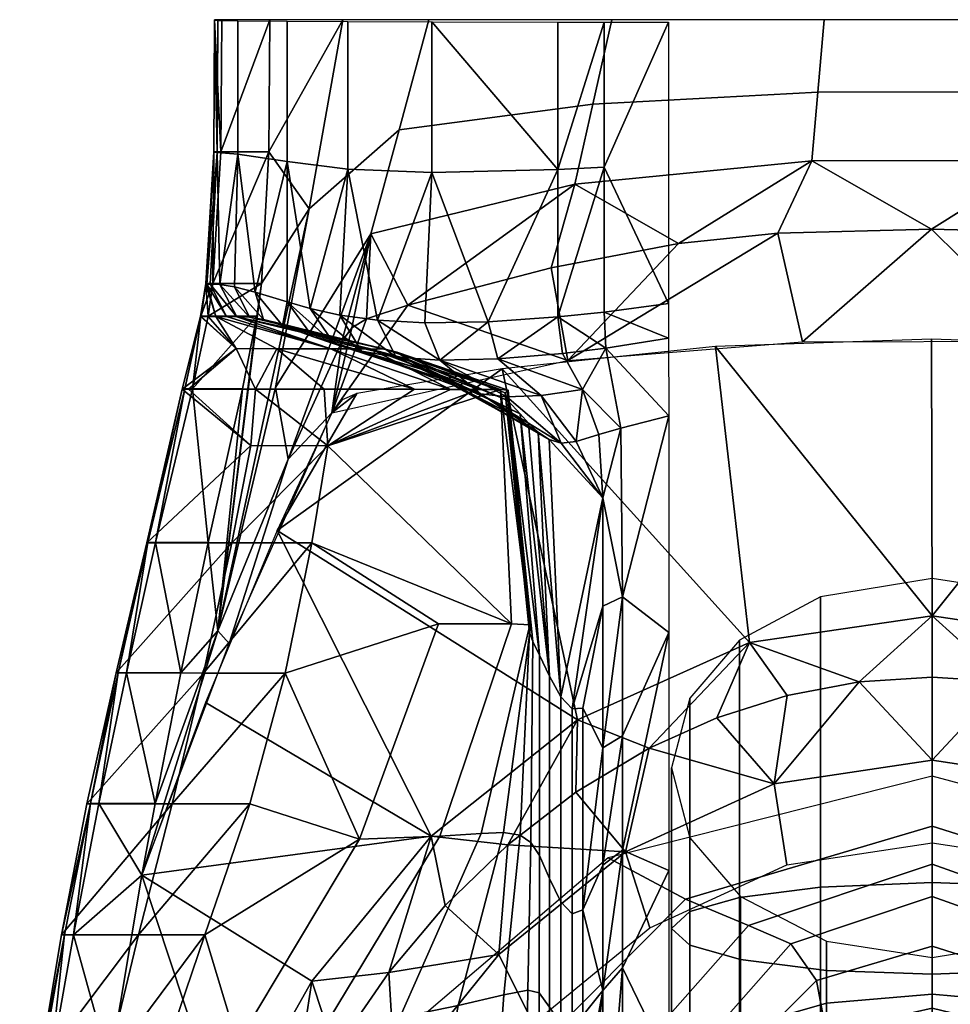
# Model space of a CAD drawing. Extents: x -175 to 175, y -520 to 0.
# Tile 4 of 5: x -165 to 3, y -178 to 0. Entities that reach past the tile are written whole.
import ezdxf

# ---------------------------------------------------------------- set-up
doc = ezdxf.new("R2010")
doc.units = 0
doc.header["$MEASUREMENT"] = 0
doc.layers.add('761510_KERAMIK', color=255, linetype='CONTINUOUS')

msp = doc.modelspace()

# ---------------------------------------------------------------- meshes
at = {"layer": '761510_KERAMIK'}
mesh = msp.add_polyface(dxfattribs=at)
corners = [(-121.470016, -47.735626, 399.94223), (-112.864357, -34.199253, 402.157349), (-120.130966, -23.865854, 399.971497), (-106.739395, 0.039951, 402.19931), (-120, 0.037334, 400.000793), (-130.269562, -47.739532, 396.658539), (-128.833511, -23.869764, 396.687805), (-128.693054, 0.033425, 396.717133), (-130, -0.007259, 361.704376), (-130.141876, -23.910448, 361.675079), (-130.141876, -23.905684, 365.918549), (-131.592514, -47.780216, 361.645813), (-131.592514, -47.775452, 365.889282), (-130, -0.002495, 365.947876), (-130, 0.023852, 388.674744), (-130.141876, -23.879337, 388.645447), (-131.592514, -47.749107, 388.61618), (-131.162155, -53.63446, 396.651306), (-122.302315, -53.630554, 399.934998), (-132.494171, -53.644035, 388.608948), (-132.437683, -53.672024, 364.420837), (-132.555862, -53.67038, 365.88205), (-130, -0.002495, 365.947876), (-130.141876, -23.905684, 365.918549), (-130.141876, -23.879337, 388.645447), (-131.592514, -47.775452, 365.889282), (-131.592514, -47.749107, 388.61618), (-130, 0.023852, 388.674744), (-132.555862, -53.67038, 365.88205), (-132.494171, -53.644035, 388.608948), (-131.589691, -47.787815, 354.829803), (-131.407486, -47.81501, 330.319489), (-129.780777, -53.682743, 354.822571), (-130.798645, -47.839329, 308.65213), (-127.841187, -53.709938, 330.312256), (-129.051254, -47.920078, 283.078583), (-125.976456, -53.734257, 308.644897), (-126.346046, -48.304878, 260.658447), (-123.653725, -53.821251, 283.07135), (-122.643875, -49.279411, 239.204178), (-121.101074, -54.249763, 260.651215), (-125.76683, -24.27536, 258.172913), (-129.484406, -23.973316, 305.422577), (-129.370667, -0.070083, 305.451874), (-125.747192, -0.130926, 258.20224), (-116.817184, -25.644655, 210.648346), (-116.817184, -0.210299, 210.677658), (-105.820816, -27.003168, 162.874374), (-105.820816, -0.283095, 162.903687), (-107.30249, -53.427177, 168.525238), (-112.649261, -52.233738, 191.060104), (-116.817184, -51.043453, 210.61908), (-130.139923, -23.918045, 354.85907), (-129.998123, -0.014856, 354.888367), (-130.141876, -23.910448, 361.675079), (-131.592514, -47.780216, 361.645813), (-130, -0.007259, 361.704376)]
mesh.append_faces([[corners[k] for k in face] for face in [(0, 1, 2), (2, 3, 4), (3, 2, 1), (0, 2, 5), (2, 4, 6), (7, 6, 4), (6, 5, 2), (8, 9, 10), (9, 11, 12), (12, 10, 9), (10, 13, 8), (14, 15, 6), (15, 16, 5), (5, 6, 15), (6, 7, 14), (0, 5, 17), (17, 18, 0), (5, 16, 19), (17, 5, 19), (12, 11, 20), (21, 12, 20), (22, 23, 24), (23, 25, 26), (26, 24, 23), (24, 27, 22), (26, 25, 28), (29, 26, 28), (30, 31, 32), (31, 33, 34), (33, 35, 36), (35, 37, 38), (37, 39, 40), (41, 42, 43, 44), (45, 41, 44, 46), (47, 45, 46, 48), (49, 50, 47), (50, 51, 45), (51, 39, 45), (39, 37, 41), (37, 35, 41), (35, 33, 42), (33, 31, 42), (31, 30, 52), (52, 53, 42), (53, 43, 42), (42, 41, 35), (41, 45, 39), (45, 47, 50), (42, 31, 52), (53, 52, 54), (52, 30, 55), (55, 54, 52), (54, 56, 53), (55, 30, 32)]])
mesh = msp.add_polyface(dxfattribs=at)
corners = [(-106.937645, -58.192421, 404.526764), (-108.760902, -71.166664, 399.913483), (-105.095116, -55.72097, 404.742279), (-102.480949, -54.119858, 405.041077), (-94.983047, -51.637169, 405.697937), (-66.006409, -61.667374, 399.92514), (-96.567474, -19.888565, 404.57373), (-112.864357, -34.199253, 402.157349), (-118.94323, -66.560226, 402.117645), (-101.672714, -38.74556, 404.550598), (-91.171364, 0.042806, 404.598175), (-106.739395, 0.039951, 402.19931), (-64.690865, -29.72171, 407.716705), (-112.214027, -57.31599, 210.611847), (-108.333702, -58.649353, 191.052872), (-91.47934, -63.534439, 210.604675), (-103.378876, -59.985886, 168.518005), (-88.894455, -65.009644, 191.045715), (-97.085564, -61.05761, 144.207535), (-85.705116, -66.488037, 168.510834), (-89.189774, -61.596546, 119.321754), (-81.799576, -67.672722, 144.200363), (-77.066063, -68.266777, 119.31459), (-95.152809, -61.348701, 239.189774), (-96.96991, -60.143383, 260.644043), (-117.661026, -55.340191, 239.196945), (-99.103493, -59.601471, 295.412384), (-123.653725, -53.821251, 283.07135), (-74.63575, -71.33316, 210.595688), (-76.865974, -68.884132, 239.180786), (-77.346855, -67.534721, 260.635071), (-76.801895, -67.00853, 283.055176), (-78.193275, -66.931671, 295.403381), (-82.093391, -66.907578, 308.628754), (-101.746506, -59.57835, 308.637726), (-87.250626, -66.895454, 319.379517), (-93.738136, -66.883263, 330.296112), (-108.908401, -59.554031, 330.305115), (-118.685188, -59.526836, 354.815399), (-73.10321, -72.986252, 191.036728), (-71.348045, -74.642563, 168.501846), (-77.902031, -63.201363, 399.923248), (-104.226837, -67.638634, 399.917816), (-118.623573, -92.475266, 399.88736), (-106.885544, -68.786003, 399.916412), (-108.759468, -71.164223, 399.913483), (-78.664383, -61.354462, 93.256721), (-89.189774, -61.596546, 119.321754), (-80.404785, -54.656181, 93.263947), (-97.085564, -61.05761, 144.207535), (-100.479095, -54.38496, 144.214767), (-103.378876, -59.985886, 168.518005), (-107.30249, -53.427177, 168.525238), (-91.881271, -54.86829, 119.328987), (-110.139511, -66.856064, 354.806396), (-93.738136, -66.883263, 330.296112), (-109.448235, -77.089287, 354.793854), (-87.250626, -66.895454, 319.379517), (-82.093391, -66.907578, 308.628754), (-78.193275, -66.931671, 295.403381), (-90.60849, -27.634102, 116.119759), (-105.820816, -27.003168, 162.874374), (-105.820816, -0.283095, 162.903687), (-90.60849, -0.346018, 116.149071), (-67.776482, -27.106153, 71.593605)]
mesh.append_faces([[corners[k] for k in face] for face in [(0, 1, 2), (2, 1, 3), (3, 1, 4), (5, 4, 1), (6, 7, 8, 9), (10, 11, 7, 6), (4, 9, 3), (3, 9, 2), (2, 9, 0), (9, 4, 12), (13, 14, 15), (14, 16, 17), (16, 18, 19), (18, 20, 21), (22, 21, 20), (21, 19, 18), (19, 17, 16), (17, 15, 14), (15, 23, 13), (23, 24, 25), (24, 26, 27), (28, 29, 23), (29, 30, 24), (30, 31, 24), (31, 32, 26), (32, 33, 34), (33, 35, 34), (35, 36, 37), (38, 37, 36), (37, 34, 35), (34, 26, 32), (26, 24, 31), (24, 23, 29), (23, 15, 28), (15, 17, 39), (17, 19, 40), (41, 42, 43), (42, 44, 45), (46, 47, 48), (47, 49, 50), (49, 51, 52), (52, 50, 49), (50, 53, 47), (53, 48, 47), (54, 55, 56), (55, 57, 56), (57, 58, 56), (58, 59, 56), (60, 61, 62, 63), (48, 53, 60), (53, 50, 60), (50, 52, 61), (61, 60, 50), (60, 63, 64)]])
mesh = msp.add_polyface(dxfattribs=at)
corners = [(-94.983047, -51.637169, 405.697937), (-66.006409, -61.667374, 399.92514), (-69.0103, -44.871029, 407.631348), (-45.961395, -40.479046, 409.06366), (-27.969378, -38.598293, 409.916748), (-23.445162, -58.278976, 399.929291), (-0.106203, -37.883186, 410.606995), (-61.442577, -15.249841, 407.734436), (-96.567474, -19.888565, 404.57373), (-101.672714, -38.74556, 404.550598), (-64.690865, -29.72171, 407.716705), (-20.686424, -13.075569, 410.146606), (-21.780054, -25.493082, 410.131378), (-58.009216, 0.046561, 407.753204), (-91.171364, 0.042806, 404.598175), (-19.530483, 0.049429, 410.16272), (-47.686752, -71.695518, 54.910072), (-56.405582, -73.889565, 61.330776), (-59.083626, -59.406269, 61.346931), (-47.760262, -57.64397, 54.926224), (-63.331093, -66.898857, 71.549942), (-60.375973, -75.089249, 71.540955), (-66.968887, -60.368099, 71.557106), (-78.664383, -61.354462, 93.256721), (-89.189774, -61.596546, 119.321754), (-70.824806, -67.99498, 93.24955), (-77.066063, -68.266777, 119.31459), (-64.456429, -76.323029, 93.240562), (-67.217506, -76.632095, 119.305603), (-69.382172, -75.968903, 144.191376), (-81.799576, -67.672722, 144.200363), (-71.348045, -74.642563, 168.501846), (-85.705116, -66.488037, 168.510834), (-73.10321, -72.986252, 191.036728), (-88.894455, -65.009644, 191.045715), (-74.63575, -71.33316, 210.595688), (-91.47934, -63.534439, 210.604675), (-0.108398, -57.800213, 399.929871), (-39.261032, -59.125469, 399.928253), (0, -107.908005, 399.868439), (-77.902031, -63.201363, 399.923248), (-33.072533, -112.747894, 399.862488), (-47.760262, -57.64397, 54.926224), (-59.083626, -59.406269, 61.346931), (-59.411671, -52.92514, 61.35416), (-47.769268, -51.356049, 54.933453), (-67.776482, -53.78054, 71.564339), (-66.968887, -60.368099, 71.557106), (-78.664383, -61.354462, 93.256721), (-80.404785, -54.656181, 93.263947), (-59.411671, -26.681725, 61.38343), (-59.411671, -0.401566, 61.412743), (-47.769268, -0.398225, 54.992035), (-67.776482, -27.106153, 71.593605), (-67.776482, -0.394422, 71.622917), (-69.382172, -75.968903, 144.191376), (-67.217506, -76.632095, 119.305603), (-59.642403, -86.524834, 71.528404), (-64.456429, -76.323029, 93.240562), (-60.375973, -75.089249, 71.540955), (-90.60849, -0.346018, 116.149071), (-90.60849, -27.634102, 116.119759), (-56.405582, -73.889565, 61.330776)]
mesh.append_faces([[corners[k] for k in face] for face in [(0, 1, 2), (2, 1, 3), (3, 1, 4), (4, 5, 6), (5, 4, 1), (7, 8, 9, 10), (11, 7, 10, 12), (13, 14, 8, 7), (15, 13, 7, 11), (6, 12, 4), (4, 12, 3), (3, 10, 2), (2, 10, 0), (10, 3, 12), (16, 17, 18), (18, 19, 16), (18, 17, 20), (17, 21, 20), (20, 22, 18), (22, 20, 23), (24, 23, 25), (20, 25, 23), (25, 26, 24), (20, 21, 27), (27, 28, 25), (28, 29, 30), (29, 31, 32), (31, 33, 34), (33, 35, 36), (32, 30, 29), (30, 26, 28), (26, 25, 28), (25, 20, 27), (37, 38, 39), (38, 40, 41), (42, 43, 44), (44, 45, 42), (46, 47, 48), (49, 46, 48), (46, 44, 43), (47, 46, 43), (45, 44, 50), (50, 51, 52), (52, 45, 50), (51, 50, 53), (50, 44, 46), (46, 53, 50), (53, 54, 51), (55, 56, 57), (56, 58, 57), (58, 59, 57), (54, 53, 60), (53, 46, 49), (53, 49, 61), (59, 62, 57)]])
mesh = msp.add_polyface(dxfattribs=at)
corners = [(-0.106203, -37.883186, 410.606995), (20.427977, -58.170788, 399.929413), (27.753885, -38.592422, 409.937408), (65.060127, -61.585285, 399.925232), (45.748554, -40.465042, 409.097931), (68.809357, -44.867458, 407.678894), (94.66877, -51.63773, 405.764954), (-23.445162, -58.278976, 399.929291), (18.757227, -13.043627, 410.231781), (-20.686424, -13.075569, 410.146606), (-21.780054, -25.493082, 410.131378), (19.748867, -25.431015, 410.216583), (58.680206, -15.026989, 407.973969), (61.782459, -29.28829, 407.956451), (17.709087, 0.049531, 410.247833), (-19.530483, 0.049429, 410.16272), (55.401207, 0.046846, 407.992432), (91.106598, 0.042852, 404.637268), (96.498878, -20.006002, 404.612701), (47.760262, -57.64397, 54.926224), (59.083626, -59.406269, 61.346931), (56.352501, -74.602608, 61.329983), (47.685295, -72.387299, 54.909275), (63.331093, -66.898857, 71.549942), (66.968887, -60.368099, 71.557106), (60.245293, -75.813995, 71.540161), (77.066063, -68.266777, 119.31459), (70.824806, -67.99498, 93.24955), (89.189774, -61.596546, 119.321754), (78.664383, -61.354462, 93.256721), (64.174805, -77.059959, 93.239769), (81.799576, -67.672722, 144.200363), (66.78199, -77.372322, 119.30481), (85.705116, -66.488037, 168.510834), (68.833061, -76.703011, 144.190582), (73.890907, -72.023247, 210.594894), (72.4049, -73.692078, 191.035934), (91.47934, -63.534439, 210.604675), (70.713158, -75.364136, 168.501053), (88.894455, -65.009644, 191.045715), (77.676407, -63.201286, 399.923248), (39.04137, -59.120239, 399.928253), (33.388268, -112.840919, 399.862366), (-0.108398, -57.800213, 399.929871), (0, -107.908005, 399.868439), (59.411671, -52.92514, 61.35416), (47.769268, -51.356049, 54.933453), (59.411671, -26.681725, 61.38343), (59.411671, -0.401566, 61.412743), (47.769268, -0.398225, 54.992035), (59.083626, -59.406269, 61.346931), (47.760262, -57.64397, 54.926224), (67.776482, -27.106153, 71.593605), (67.776482, -0.394422, 71.622917), (67.776482, -53.78054, 71.564339), (80.404785, -54.656181, 93.263947), (90.60849, -27.634102, 116.119759), (66.968887, -60.368099, 71.557106), (78.664383, -61.354462, 93.256721)]
mesh.append_faces([[corners[k] for k in face] for face in [(0, 1, 2), (2, 3, 4), (4, 3, 5), (5, 3, 6), (3, 2, 1), (1, 0, 7), (8, 9, 10, 11), (12, 8, 11, 13), (14, 15, 9, 8), (16, 14, 8, 12), (17, 16, 12, 18), (6, 13, 5), (5, 13, 4), (4, 11, 2), (2, 11, 0), (10, 0, 11), (11, 4, 13), (19, 20, 21), (21, 22, 19), (21, 20, 23), (20, 24, 23), (25, 21, 23), (26, 27, 28), (27, 23, 29), (23, 24, 29), (29, 28, 27), (23, 27, 25), (27, 26, 30), (26, 31, 32), (31, 33, 34), (35, 36, 37), (36, 38, 39), (38, 34, 33), (34, 32, 31), (32, 30, 26), (30, 25, 27), (40, 41, 42), (41, 43, 44), (45, 46, 47), (48, 47, 49), (46, 49, 47), (46, 45, 50), (50, 51, 46), (45, 47, 52), (47, 48, 53), (53, 52, 47), (52, 54, 45), (54, 52, 55), (52, 53, 56), (55, 52, 56), (57, 54, 55), (58, 57, 55), (57, 50, 54), (50, 45, 54)]])
mesh = msp.add_polyface(dxfattribs=at)
corners = [(-116.63652, -79.504951, 403.246399), (-108.760902, -71.166664, 399.913483), (-106.937645, -58.192421, 404.526764), (-101.672714, -38.74556, 404.550598), (-122.302315, -53.630554, 399.934998), (-129.419296, -110.639313, 401.484222), (-121.470016, -47.735626, 399.94223), (-124.931778, -66.803879, 399.918823), (-118.94323, -66.560226, 402.117645), (-112.864357, -34.199253, 402.157349), (-131.162155, -53.63446, 396.651306), (-133.982101, -66.807785, 396.635162), (-131.164856, -94.614738, 399.884735), (-132.494171, -53.644035, 388.608948), (-135.342758, -66.81736, 388.592773), (-140.666718, -94.618645, 396.601044), (-131.592514, -47.780216, 361.645813), (-131.122055, -53.675144, 361.63858), (-132.437683, -53.672024, 364.420837), (-135.834763, -66.843704, 365.865906), (-132.555862, -53.67038, 365.88205), (-126.070915, -59.519238, 361.631409), (-122.557091, -66.848473, 361.622437), (-134.732468, -66.845352, 364.404694), (-142.274048, -94.654564, 365.831818), (-123.410141, -77.081696, 361.609863), (-129.780777, -53.682743, 354.822571), (-127.841187, -53.709938, 330.312256), (-108.908401, -59.554031, 330.305115), (-125.976456, -53.734257, 308.644897), (-123.653725, -53.821251, 283.07135), (-99.103493, -59.601471, 295.412384), (-121.101074, -54.249763, 260.651215), (-96.96991, -60.143383, 260.644043), (-117.661026, -55.340191, 239.196945), (-112.214027, -57.31599, 210.611847), (-95.152809, -61.348701, 239.189774), (-118.685188, -59.526836, 354.815399), (-101.746506, -59.57835, 308.637726), (-93.738136, -66.883263, 330.296112), (-110.139511, -66.856064, 354.806396), (-135.342758, -66.81736, 388.592773), (-132.494171, -53.644035, 388.608948), (-132.555862, -53.67038, 365.88205), (-135.834763, -66.843704, 365.865906), (-142.095261, -94.62822, 388.558685), (-108.759468, -71.164223, 399.913483), (-118.623573, -92.475266, 399.88736), (-104.226837, -67.638634, 399.917816), (-103.378876, -59.985886, 168.518005), (-108.333702, -58.649353, 191.052872), (-112.649261, -52.233738, 191.060104), (-112.214027, -57.31599, 210.611847), (-116.817184, -51.043453, 210.61908), (-117.661026, -55.340191, 239.196945), (-121.101074, -54.249763, 260.651215), (-122.643875, -49.279411, 239.204178), (-123.653725, -53.821251, 283.07135), (-126.346046, -48.304878, 260.658447), (-125.976456, -53.734257, 308.644897), (-129.051254, -47.920078, 283.078583), (-127.841187, -53.709938, 330.312256), (-130.798645, -47.839329, 308.65213), (-129.780777, -53.682743, 354.822571), (-131.407486, -47.81501, 330.319489), (-107.30249, -53.427177, 168.525238), (-118.685188, -59.526836, 354.815399), (-126.070915, -59.519238, 361.631409), (-110.139511, -66.856064, 354.806396), (-122.557091, -66.848473, 361.622437), (-131.122055, -53.675144, 361.63858), (-131.592514, -47.780216, 361.645813), (-109.448235, -77.089287, 354.793854), (-123.410141, -77.081696, 361.609863)]
mesh.append_faces([[corners[k] for k in face] for face in [(0, 1, 2), (2, 3, 0), (4, 5, 6), (7, 5, 4), (8, 0, 3), (9, 5, 8), (6, 5, 9), (4, 10, 11), (11, 7, 4), (12, 7, 11), (11, 10, 13), (13, 14, 11), (15, 11, 14), (16, 17, 18), (19, 20, 21), (20, 18, 21), (18, 17, 21), (21, 22, 23), (23, 19, 21), (24, 19, 25), (19, 23, 25), (23, 22, 25), (26, 27, 28), (27, 29, 28), (29, 30, 31), (30, 32, 33), (32, 34, 33), (34, 35, 36), (37, 26, 28), (31, 38, 29), (38, 28, 29), (39, 40, 37), (41, 42, 43), (43, 44, 41), (45, 41, 44), (46, 47, 48), (49, 50, 51), (50, 52, 53), (52, 54, 53), (54, 55, 56), (55, 57, 58), (57, 59, 60), (59, 61, 62), (61, 63, 64), (56, 53, 54), (53, 51, 50), (51, 65, 49), (63, 66, 67), (66, 68, 69), (69, 67, 66), (67, 70, 63), (70, 71, 63), (69, 68, 72), (73, 69, 72)]])
mesh = msp.add_polyface(dxfattribs=at)
corners = [(-64.242981, -126.714142, 399.845367), (-33.072533, -112.747894, 399.862488), (-77.902031, -63.201363, 399.923248), (0, -107.908005, 399.868439), (-39.261032, -59.125469, 399.928253), (0, -107.908005, 399.868439), (-33.072533, -112.747894, 399.862488), (-13.222038, -119.87442, 392.355957), (-64.242981, -126.714142, 399.845367), (-51.240681, -131.83316, 392.433868), (-76.864357, -149.382034, 392.548187), (-64.525566, -139.807495, 392.485809), (-39.007111, -126.361824, 392.398224), (-26.27932, -122.346786, 392.37204), (0, -119.03109, 392.350464), (-26.33596, -152.980576, 317.891998), (0, -149.016525, 317.508148), (0, -134.023804, 354.929291), (-28.605646, -138.294952, 355.136139), (-76.864357, -149.382034, 392.548187), (-55.566113, -150.61998, 355.733032), (-64.525566, -139.807495, 392.485809), (-51.240681, -131.83316, 392.433868), (-39.007111, -126.361824, 392.398224), (-26.27932, -122.346786, 392.37204), (-13.222038, -119.87442, 392.355957), (0, -119.03109, 392.350464), (-56.405582, -73.889565, 61.330776), (-47.686752, -71.695518, 54.910072), (-56.107605, -104.465981, 61.296673), (-56.107605, -150.337677, 61.245522), (-56.107605, -129.643509, 61.268593), (-47.67857, -110.921112, 54.864979), (-47.67857, -154.004288, 54.815449), (-72.667244, -148.911179, 237.957535), (-74.647514, -147.584641, 252.576447), (-72.925735, -110.909325, 252.620834), (-72.316345, -112.57164, 238.00087), (-71.134102, -151.296753, 220.21167), (-71.123764, -115.002472, 220.254059), (-69.301544, -155.456818, 192.812134), (-69.301544, -118.796844, 192.853577), (-67.26107, -159.695267, 159.860931), (-67.26107, -122.568047, 159.901611), (-65.229477, -161.88765, 126.615028), (-65.229477, -124.733849, 126.655014), (-63.298573, -161.11171, 97.882668), (-63.298573, -124.597252, 97.921982), (-74.63575, -71.33316, 210.595688), (-73.10321, -72.986252, 191.036728), (-71.348045, -74.642563, 168.501846), (-69.382172, -75.968903, 144.191376), (-59.642403, -86.524834, 71.528404), (-59.642403, -106.167786, 71.506851), (-59.642403, -131.786728, 71.478745), (-72.759636, -109.919601, 266.890076), (-72.859558, -109.498116, 280.514801), (-76.801895, -67.00853, 283.055176), (-76.865974, -68.884132, 239.180786), (-59.642403, -153.016312, 71.45546), (-43.894512, -122.816193, 119.491455), (-47.210991, -135.44165, 129.762558), (-47.210991, -164.50322, 116.827217), (-43.894512, -161.448853, 102.542206), (-34.872341, -112.318283, 110.951172), (-34.872341, -158.909195, 90.664406), (-20.238943, -104.448296, 104.548759), (-20.238943, -157.00528, 81.759956), (-0.000542, -101.135582, 101.85379), (-0.000542, -156.203857, 78.011803)]
mesh.append_faces([[corners[k] for k in face] for face in [(0, 1, 2), (1, 3, 4), (5, 6, 7), (6, 8, 9), (10, 11, 8), (11, 9, 8), (9, 12, 6), (12, 13, 6), (13, 7, 6), (7, 14, 5), (15, 16, 17, 18), (19, 20, 21), (21, 20, 22), (22, 18, 23), (23, 18, 24), (24, 18, 25), (25, 17, 26), (17, 25, 18), (18, 22, 20), (27, 28, 29), (30, 31, 32), (31, 29, 32), (28, 32, 29), (32, 33, 30), (34, 35, 36, 37), (38, 34, 37, 39), (40, 38, 39, 41), (42, 40, 41, 43), (44, 42, 43, 45), (46, 44, 45, 47), (48, 49, 41), (49, 50, 41), (50, 51, 43), (52, 53, 45), (53, 54, 47), (55, 56, 57), (37, 36, 58), (39, 37, 58), (41, 39, 48), (43, 41, 50), (45, 43, 52), (47, 45, 53), (46, 47, 54), (43, 51, 52), (59, 54, 31), (54, 53, 29), (53, 52, 29), (27, 29, 52), (29, 31, 54), (31, 30, 59), (60, 61, 62, 63), (64, 60, 63, 65), (66, 64, 65, 67), (68, 66, 67, 69)]])
mesh = msp.add_polyface(dxfattribs=at)
corners = [(0, -107.908005, 399.868439), (33.388268, -112.840919, 399.862366), (39.04137, -59.120239, 399.928253), (63.904343, -126.50544, 399.845612), (77.676407, -63.201286, 399.923248), (63.904343, -126.50544, 399.845612), (33.388268, -112.840919, 399.862366), (51.240772, -131.833099, 392.433868), (0, -107.908005, 399.868439), (13.222059, -119.874382, 392.355957), (0, -119.03109, 392.350464), (26.279383, -122.346725, 392.37204), (39.00721, -126.361748, 392.398193), (64.525589, -139.807495, 392.485809), (76.864273, -149.382095, 392.548187), (0, -149.016525, 317.508148), (26.587383, -153.056778, 317.899384), (28.878736, -138.377029, 355.140106), (0, -134.023804, 354.929291), (0, -119.03109, 392.350464), (13.222059, -119.874382, 392.355957), (26.279383, -122.346725, 392.37204), (39.00721, -126.361748, 392.398193), (51.240772, -131.833099, 392.433868), (55.273209, -150.435806, 355.724121), (64.525589, -139.807495, 392.485809), (47.685295, -72.387299, 54.909275), (56.352501, -74.602608, 61.329983), (56.107605, -104.465981, 61.296673), (56.107605, -129.643509, 61.268593), (47.67857, -112.688492, 54.862946), (56.107605, -150.337677, 61.245522), (47.67857, -154.414902, 54.814976), (72.320045, -113.455376, 237.999817), (72.943886, -111.783478, 252.619766), (74.710739, -148.341125, 252.575531), (72.68013, -149.63443, 237.956665), (71.123878, -115.901962, 220.253006), (71.134476, -151.993927, 220.210846), (69.301544, -119.722595, 192.852539), (69.301544, -156.135391, 192.811356), (67.26107, -123.520271, 159.900574), (67.26107, -160.360703, 159.860199), (65.229477, -125.700233, 126.653976), (65.229477, -162.5336, 126.614334), (63.298573, -125.560066, 97.920944), (63.298573, -161.727219, 97.882004), (59.642403, -131.786728, 71.478745), (59.642403, -106.167786, 71.506851), (60.245293, -75.813995, 71.540161), (64.174805, -77.059959, 93.239769), (66.78199, -77.372322, 119.30481), (68.833061, -76.703011, 144.190582), (70.713158, -75.364136, 168.501053), (72.4049, -73.692078, 191.035934), (73.890907, -72.023247, 210.594894), (76.057312, -69.550926, 239.179993), (59.642403, -153.016312, 71.45546), (19.153687, -104.08625, 104.254227), (-0.000542, -101.135582, 101.85379), (-0.000542, -156.203857, 78.011803), (19.153687, -156.917694, 81.350319), (34.713104, -112.192566, 110.8489), (34.713104, -158.878769, 90.522163), (43.894825, -122.816307, 119.491547), (43.894825, -161.448883, 102.542336)]
mesh.append_faces([[corners[k] for k in face] for face in [(0, 1, 2), (1, 3, 4), (5, 6, 7), (6, 8, 9), (10, 9, 8), (9, 11, 6), (11, 12, 6), (12, 7, 6), (7, 13, 5), (13, 14, 5), (15, 16, 17, 18), (19, 18, 20), (20, 17, 21), (21, 17, 22), (22, 17, 23), (23, 24, 25), (24, 23, 17), (17, 20, 18), (26, 27, 28), (28, 29, 30), (29, 31, 30), (32, 30, 31), (30, 26, 28), (33, 34, 35, 36), (37, 33, 36, 38), (39, 37, 38, 40), (41, 39, 40, 42), (43, 41, 42, 44), (45, 43, 44, 46), (47, 48, 45), (48, 49, 50), (50, 51, 48), (51, 52, 48), (52, 53, 41), (53, 54, 39), (54, 55, 39), (55, 56, 37), (34, 33, 56), (33, 37, 56), (37, 39, 55), (39, 41, 53), (41, 43, 48), (43, 45, 48), (45, 46, 47), (48, 52, 41), (49, 48, 28), (48, 47, 29), (47, 57, 31), (31, 29, 47), (29, 28, 48), (28, 27, 49), (58, 59, 60, 61), (62, 58, 61, 63), (64, 62, 63, 65)]])
mesh = msp.add_polyface(dxfattribs=at)
corners = [(-143.149521, -154.840408, 399.810883), (-129.419296, -110.639313, 401.484222), (-140.751633, -141.874069, 399.826782), (-127.331299, -112.88961, 399.862335), (-116.63652, -79.504951, 403.246399), (-108.760902, -71.166664, 399.913483), (-136.097351, -118.207108, 399.855804), (-131.164856, -94.614738, 399.884735), (-124.931778, -66.803879, 399.918823), (-118.94323, -66.560226, 402.117645), (-145.956528, -118.211014, 396.572113), (-140.666718, -94.618645, 396.601044), (-133.982101, -66.807785, 396.635162), (-150.947983, -141.877991, 396.543091), (-147.438797, -118.220589, 388.529755), (-142.095261, -94.62822, 388.558685), (-135.342758, -66.81736, 388.592773), (-152.480942, -141.887558, 388.500732), (-153.10582, -141.91391, 365.773865), (-147.782669, -118.246933, 365.802887), (-131.978455, -118.251701, 361.559387), (-142.274048, -94.654564, 365.831818), (-126.885841, -94.659332, 361.588318), (-123.410141, -77.081696, 361.609863), (-137.682053, -141.918671, 361.530365), (-152.480942, -141.887558, 388.500732), (-147.438797, -118.220589, 388.529755), (-147.782669, -118.246933, 365.802887), (-142.095261, -94.62822, 388.558685), (-142.274048, -94.654564, 365.831818), (-135.834763, -66.843704, 365.865906), (-153.10582, -141.91391, 365.773865), (-118.623573, -92.475266, 399.88736), (-131.624115, -123.607567, 399.849182), (-90.774063, -147.797501, 399.819519), (-64.242981, -126.714142, 399.845367), (-77.902031, -63.201363, 399.923248), (-64.242981, -126.714142, 399.845367), (-90.774063, -147.797501, 399.819519), (-76.864357, -149.382034, 392.548187), (-89.198257, -147.82399, 298.344299), (-103.704231, -148.311417, 322.709137), (-89.387535, -109.318237, 322.756958), (-76.173134, -109.341713, 298.391479), (-81.668182, -147.316345, 280.468475), (-72.859558, -109.498116, 280.514801), (-77.629135, -147.151566, 266.844635), (-72.759636, -109.919601, 266.890076), (-74.647514, -147.584641, 252.576447), (-72.925735, -110.909325, 252.620834), (-78.193275, -66.931671, 295.403381), (-76.801895, -67.00853, 283.055176), (-77.346855, -67.534721, 260.635071), (-76.865974, -68.884132, 239.180786), (-74.63575, -71.33316, 210.595688), (-71.123764, -115.002472, 220.254059), (-123.600014, -141.925262, 354.714355), (-117.165817, -118.259171, 354.743378), (-112.37867, -94.666924, 354.772308), (-109.448235, -77.089287, 354.793854), (-137.682053, -141.918671, 361.530365), (-131.978455, -118.251701, 361.559387), (-126.885841, -94.659332, 361.588318), (-123.410141, -77.081696, 361.609863)]
mesh.append_faces([[corners[k] for k in face] for face in [(0, 1, 2), (1, 3, 4), (5, 4, 3), (3, 1, 0), (2, 1, 6), (6, 1, 7), (7, 1, 8), (4, 9, 1), (2, 6, 10), (6, 7, 11), (12, 11, 7), (11, 10, 6), (10, 13, 2), (13, 10, 14), (10, 11, 15), (16, 15, 11), (15, 14, 10), (14, 17, 13), (18, 19, 20), (19, 21, 22), (23, 22, 21), (22, 20, 19), (20, 24, 18), (25, 26, 27), (26, 28, 29), (30, 29, 28), (29, 27, 26), (27, 31, 25), (32, 33, 34), (34, 35, 32), (36, 32, 35), (37, 38, 39), (40, 41, 42, 43), (44, 40, 43, 45), (46, 44, 45, 47), (48, 46, 47, 49), (50, 51, 45), (51, 52, 47), (52, 53, 49), (53, 54, 55), (56, 57, 41), (57, 58, 42), (58, 59, 43), (42, 41, 57), (43, 42, 58), (45, 43, 50), (49, 47, 52), (59, 50, 43), (60, 61, 57), (61, 62, 58), (62, 63, 59), (59, 58, 62), (58, 57, 61), (57, 56, 60)]])
mesh = msp.add_polyface(dxfattribs=at)
corners = [(50.887615, -164.24855, 318.983154), (72.984146, -182.408752, 320.74173), (79.274063, -170.002792, 356.671722), (55.273209, -150.435806, 355.724121), (26.587383, -153.056778, 317.899384), (28.878736, -138.377029, 355.140106), (64.525589, -139.807495, 392.485809), (76.864273, -149.382095, 392.548187), (56.107605, -150.337677, 61.245522), (56.107605, -171.616882, 61.221844), (47.67857, -154.414902, 54.814976), (56.107605, -195.5327, 61.19529), (47.67857, -188.982346, 54.775238), (55.834396, -213.324417, 61.175545), (71.15184, -176.581238, 220.181992), (73.269661, -176.096237, 237.925034), (73.685997, -201.702271, 237.894501), (71.164101, -199.257416, 220.155319), (71.134476, -151.993927, 220.210846), (72.68013, -149.63443, 237.956665), (69.301544, -179.13913, 192.785202), (69.301544, -199.343567, 192.762146), (69.301544, -156.135391, 192.811356), (67.26107, -182.154678, 159.836197), (67.26107, -200.62468, 159.815811), (67.26107, -160.360703, 159.860199), (65.229477, -183.001785, 126.592262), (65.229477, -199.868683, 126.574051), (65.229477, -162.5336, 126.614334), (63.298573, -180.558212, 97.861748), (63.298573, -195.645767, 97.84552), (63.298573, -161.727219, 97.882004), (59.642403, -202.505325, 71.401375), (59.642403, -175.746048, 71.430588), (59.642403, -153.016312, 71.45546), (59.642403, -131.786728, 71.478745), (0, -145.972153, 291.687012), (47.194012, -160.853928, 292.70401), (62.019279, -153.538116, 329.626068), (0, -136.949097, 328.477509), (35.158115, -165.352951, 264.365814), (60.577538, -195.021835, 266.273438), (81.315422, -196.259781, 295.123627), (0, -152.882553, 263.563995), (27.0371, -168.316025, 243.286194), (46.585003, -191.185501, 244.543701), (0, -158.703522, 242.757645), (22.143341, -174.685669, 217.392807), (38.153042, -191.275009, 218.050919), (0, -167.71283, 217.116196), (20.289497, -183.811676, 176.454269), (34.958862, -195.439774, 176.662949), (0, -178.924149, 176.366562), (20.239391, -183.831314, 155.655075), (34.872532, -193.289597, 151.753555), (0, -179.85582, 157.294968), (34.872532, -182.586456, 143.290009), (43.894482, -188.395432, 132.048004), (43.894482, -205.904587, 146.549896), (20.239391, -178.231094, 151.718857), (0, -176.400436, 155.261658), (19.153687, -156.917694, 81.350319), (-0.000542, -156.203857, 78.011803), (-0.000542, -214.366302, 81.787155), (19.153687, -212.73349, 84.947121), (34.713104, -158.878769, 90.522163), (34.713104, -208.247665, 93.628433), (43.894825, -161.448883, 102.542336), (43.894825, -202.368759, 105.005737), (47.210827, -164.503204, 116.827148), (47.210827, -195.382263, 118.526566), (43.894482, -167.557678, 131.112625), (34.872532, -170.097214, 142.989838), (20.239391, -172.001282, 151.894943), (0, -172.80159, 155.637939), (47.210827, -135.441605, 129.762512), (43.894825, -122.816307, 119.491547), (43.894482, -148.067474, 140.033936), (34.872532, -158.564865, 148.573792), (20.239391, -166.43544, 154.976685), (0, -169.743591, 157.667938)]
mesh.append_faces([[corners[k] for k in face] for face in [(0, 1, 2, 3), (4, 0, 3, 5), (6, 3, 7), (2, 7, 3), (8, 9, 10), (9, 11, 12), (11, 13, 12), (12, 10, 9), (14, 15, 16, 17), (18, 19, 15, 14), (20, 14, 17, 21), (22, 18, 14, 20), (23, 20, 21, 24), (25, 22, 20, 23), (26, 23, 24, 27), (28, 25, 23, 26), (29, 26, 27, 30), (31, 28, 26, 29), (32, 33, 30), (33, 34, 31), (34, 35, 31), (29, 30, 33), (31, 29, 33), (34, 33, 9), (33, 32, 11), (11, 9, 33), (9, 8, 34), (36, 37, 38, 39), (40, 41, 42, 37), (43, 40, 37, 36), (44, 45, 41, 40), (46, 44, 40, 43), (47, 48, 45, 44), (49, 47, 44, 46), (50, 51, 48, 47), (52, 50, 47, 49), (53, 54, 51, 50), (55, 53, 50, 52), (56, 57, 58, 54), (59, 56, 54, 53), (60, 59, 53, 55), (61, 62, 63, 64), (65, 61, 64, 66), (67, 65, 66, 68), (69, 67, 68, 70), (71, 69, 70, 57), (72, 71, 57, 56), (73, 72, 56, 59), (74, 73, 59, 60), (75, 76, 67, 69), (77, 75, 69, 71), (78, 77, 71, 72), (79, 78, 72, 73), (80, 79, 73, 74)]])
mesh = msp.add_polyface(dxfattribs=at)
corners = [(-148.96965, -189.471283, 399.768402), (-143.149521, -154.840408, 399.810883), (-155.563889, -165.631958, 396.513977), (-140.751633, -141.874069, 399.826782), (-150.947983, -141.877991, 396.543091), (-159.761322, -189.475189, 396.484741), (-163.496185, -213.359543, 396.455444), (-161.383774, -189.484772, 388.442352), (-157.143723, -165.641525, 388.471619), (-152.480942, -141.887558, 388.500732), (-165.290527, -213.343185, 365.687225), (-161.701309, -189.494888, 365.71582), (-149.506485, -189.493073, 361.472443), (-157.708511, -165.665848, 365.744751), (-143.765717, -165.669785, 361.501312), (-153.10582, -141.91391, 365.773865), (-137.682053, -141.918671, 361.530365), (-161.383774, -189.484772, 388.442352), (-157.143723, -165.641525, 388.471619), (-161.701309, -189.494888, 365.71582), (-152.480942, -141.887558, 388.500732), (-157.708511, -165.665848, 365.744751), (-153.10582, -141.91391, 365.773865), (-165.290527, -213.343185, 365.687225), (-143.149521, -154.840408, 399.810883), (-148.96965, -189.471283, 399.768402), (-127.751839, -201.372482, 399.753815), (-131.624115, -123.607567, 399.849182), (-90.774063, -147.797501, 399.819519), (-112.373932, -174.03537, 399.787354), (-90.774063, -147.797501, 399.819519), (-112.373932, -174.03537, 399.787354), (-98.411385, -172.472549, 392.698608), (-127.751839, -201.372482, 399.753815), (-116.584633, -201.828445, 392.889862), (-108.174438, -186.676361, 392.791168), (-88.18399, -160.34198, 392.619598), (-76.864357, -149.382034, 392.548187), (-89.484398, -203.177429, 322.752899), (-72.284218, -181.687592, 320.671906), (-78.513817, -169.225769, 356.634094), (-97.196335, -192.380341, 357.755432), (-116.584633, -201.828445, 392.889862), (-108.174438, -186.676361, 392.791168), (-98.411385, -172.472549, 392.698608), (-88.18399, -160.34198, 392.619598), (-76.864357, -149.382034, 392.548187), (-110.620857, -183.22879, 298.302155), (-125.824471, -185.253281, 322.66507), (-103.704231, -148.311417, 322.709137), (-89.198257, -147.82399, 298.344299), (-96.44268, -180.644547, 280.428558), (-81.668182, -147.316345, 280.468475), (-107.01387, -216.39035, 280.389801), (-126.037186, -222.035385, 298.261749), (-85.846191, -178.442719, 266.806915), (-77.629135, -147.151566, 266.844635), (-91.715179, -211.164001, 266.769745), (-77.554138, -176.513474, 252.541534), (-74.647514, -147.584641, 252.576447), (-79.629929, -205.64801, 252.507156), (-73.259621, -175.652176, 237.925552), (-72.667244, -148.911179, 237.957535), (-73.682671, -201.382034, 237.894882), (-146.080521, -213.286377, 354.628906), (-139.834503, -189.482559, 354.656677), (-131.744156, -165.672729, 354.685303), (-123.600014, -141.925262, 354.714355), (-154.214813, -213.326736, 361.444153), (-149.506485, -189.493073, 361.472443), (-143.765717, -165.669785, 361.501312), (-137.682053, -141.918671, 361.530365)]
mesh.append_faces([[corners[k] for k in face] for face in [(0, 1, 2), (1, 3, 4), (4, 2, 1), (2, 5, 0), (5, 6, 0), (6, 5, 7), (5, 2, 8), (2, 4, 9), (9, 8, 2), (8, 7, 5), (10, 11, 12), (11, 13, 14), (13, 15, 16), (16, 14, 13), (14, 12, 11), (17, 18, 19), (18, 20, 21), (22, 21, 20), (21, 19, 18), (19, 23, 17), (24, 25, 26), (27, 24, 28), (26, 29, 24), (29, 28, 24), (30, 31, 32), (31, 33, 34), (34, 35, 31), (35, 32, 31), (32, 36, 30), (36, 37, 30), (38, 39, 40, 41), (42, 41, 43), (43, 41, 44), (44, 40, 45), (45, 40, 46), (40, 44, 41), (47, 48, 49, 50), (51, 47, 50, 52), (53, 54, 47, 51), (55, 51, 52, 56), (57, 53, 51, 55), (58, 55, 56, 59), (60, 57, 55, 58), (61, 58, 59, 62), (63, 60, 58, 61), (64, 65, 48), (65, 66, 48), (66, 67, 49), (49, 48, 66), (68, 69, 65), (69, 70, 66), (70, 71, 67), (67, 66, 70), (66, 65, 69)]])
mesh = msp.add_polyface(dxfattribs=at)
corners = [(-51.157276, -164.419479, 318.999695), (-26.33596, -152.980576, 317.891998), (-28.605646, -138.294952, 355.136139), (-55.566113, -150.61998, 355.733032), (-72.284218, -181.687592, 320.671906), (-78.513817, -169.225769, 356.634094), (-76.864357, -149.382034, 392.548187), (-56.107605, -206.889008, 61.18269), (-56.107605, -171.616882, 61.221844), (-47.67857, -188.982346, 54.775238), (-56.107605, -150.337677, 61.245522), (-47.67857, -154.004288, 54.815449), (-71.151543, -176.181274, 220.182465), (-73.259621, -175.652176, 237.925552), (-72.667244, -148.911179, 237.957535), (-71.134102, -151.296753, 220.21167), (-71.164001, -198.978058, 220.15564), (-73.682671, -201.382034, 237.894882), (-69.301544, -178.777359, 192.785614), (-69.301544, -155.456818, 192.812134), (-69.301544, -199.098038, 192.762436), (-67.26107, -181.821609, 159.836563), (-67.26107, -159.695267, 159.860931), (-67.26107, -200.401642, 159.816055), (-65.229477, -182.697266, 126.59259), (-65.229477, -161.88765, 126.615028), (-65.229477, -199.665115, 126.574272), (-63.298573, -180.286148, 97.862038), (-63.298573, -161.11171, 97.882668), (-63.298573, -195.463348, 97.845718), (-59.642403, -131.786728, 71.478745), (-59.642403, -153.016312, 71.45546), (-59.642403, -175.746048, 71.430588), (-59.642403, -215.294815, 71.387405), (-63.298573, -207.546173, 97.832718), (-44.659336, -159.223312, 292.59259), (0, -145.972153, 291.687012), (0, -136.949097, 328.477509), (-58.688377, -151.720428, 329.500214), (-80.945755, -195.695251, 295.085052), (-106.373611, -192.376511, 332.315094), (-33.269859, -163.986557, 264.277954), (0, -152.882553, 263.563995), (-60.302147, -194.548782, 266.243011), (-25.585005, -167.262772, 243.228287), (0, -158.703522, 242.757645), (-46.373226, -190.820877, 244.523651), (-20.954077, -173.921646, 217.362503), (0, -167.71283, 217.116196), (-37.979595, -191.010498, 218.040421), (-19.199799, -183.276138, 176.444656), (0, -178.924149, 176.366562), (-34.799938, -195.254364, 176.659622), (-19.152384, -183.395721, 155.834763), (0, -179.85582, 157.294968), (-34.714001, -193.138794, 151.815765), (-43.89439, -205.904633, 146.549881), (-44.003059, -210.948822, 176.941269), (-19.152384, -178.030502, 152.10704), (0, -176.400436, 155.261658), (-34.714001, -182.517014, 143.424393), (-43.89439, -188.395447, 132.047974), (-19.152384, -172.088974, 152.305069), (0, -172.80159, 155.637939), (-34.714001, -170.127579, 143.131821), (-43.89439, -167.557663, 131.112579), (-47.210991, -164.50322, 116.827217), (-47.210991, -195.382233, 118.526627), (-43.894512, -161.448853, 102.542206), (-43.894512, -202.36882, 105.005615), (-34.872341, -158.909195, 90.664406), (-34.872341, -208.178085, 93.763069), (-20.238943, -157.00528, 81.759956), (-20.238943, -212.533142, 85.334846), (-0.000542, -156.203857, 78.011803), (-0.000542, -214.366302, 81.787155), (-19.152384, -166.797913, 155.271576), (0, -169.743591, 157.667938), (-34.714001, -158.690353, 148.675888), (-43.89439, -148.067444, 140.033905), (-47.210991, -135.44165, 129.762558)]
mesh.append_faces([[corners[k] for k in face] for face in [(0, 1, 2, 3), (4, 0, 3, 5), (3, 6, 5), (7, 8, 9), (8, 10, 11), (11, 9, 8), (12, 13, 14, 15), (16, 17, 13, 12), (18, 12, 15, 19), (20, 16, 12, 18), (21, 18, 19, 22), (23, 20, 18, 21), (24, 21, 22, 25), (26, 23, 21, 24), (27, 24, 25, 28), (29, 26, 24, 27), (30, 31, 28), (31, 32, 28), (32, 33, 34), (27, 28, 32), (29, 27, 32), (34, 29, 32), (33, 32, 8), (32, 31, 10), (10, 8, 32), (8, 7, 33), (35, 36, 37, 38), (39, 35, 38, 40), (41, 42, 36, 35), (43, 41, 35, 39), (44, 45, 42, 41), (46, 44, 41, 43), (47, 48, 45, 44), (49, 47, 44, 46), (50, 51, 48, 47), (52, 50, 47, 49), (53, 54, 51, 50), (55, 53, 50, 52), (56, 55, 52, 57), (58, 59, 54, 53), (60, 58, 53, 55), (61, 60, 55, 56), (62, 63, 59, 58), (64, 62, 58, 60), (65, 64, 60, 61), (66, 65, 61, 67), (68, 66, 67, 69), (70, 68, 69, 71), (72, 70, 71, 73), (74, 72, 73, 75), (76, 77, 63, 62), (78, 76, 62, 64), (79, 78, 64, 65), (80, 79, 65, 66)]])

doc.saveas('drawing.dxf')
